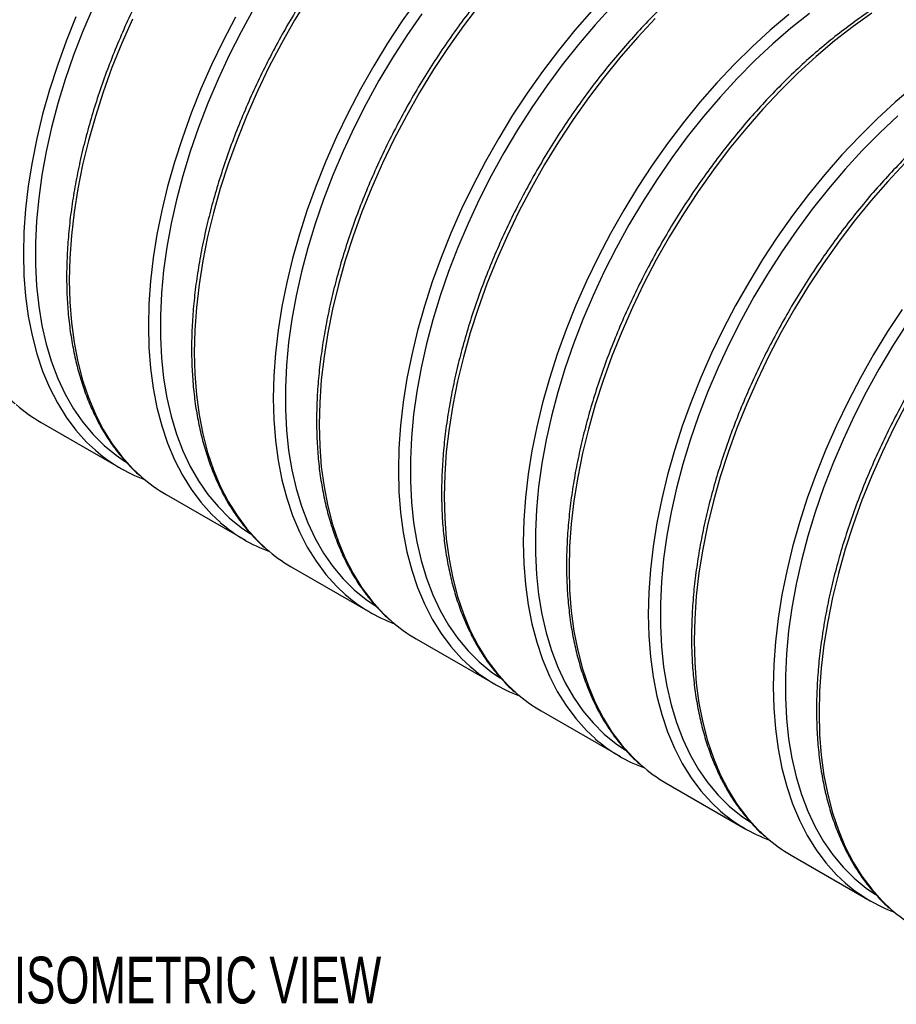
# Model space of a CAD drawing. Header units: millimetres. Extents: x 0 to 140, y 0 to 108.
# Tile 4 of 6: x 93 to 113, y 70 to 92. Entities that reach past the tile are written whole.
import ezdxf

# ---------------------------------------------------------------- set-up
doc = ezdxf.new("R2010")
doc.units = ezdxf.units.MM
doc.header["$LTSCALE"] = 0.5
doc.layers.add('DIMENSIONS', color=140, linetype='Continuous', lineweight=25)
doc.styles.add('SLDTEXTSTYLE0', font='TXT', dxfattribs={"width": 0.7})

msp = doc.modelspace()

# ---------------------------------------------------------------- linework, layer by layer
for p, q in [((93.919, 83.009), (95.71, 81.975)), ((96.747, 81.376), (98.539, 80.342)), ((99.576, 79.743), (101.367, 78.709)), ((102.404, 78.111), (104.196, 77.076)), ((105.233, 76.478), (107.024, 75.444)), ((108.061, 74.845), (109.852, 73.811)), ((110.889, 73.212), (112.681, 72.178))]:
    msp.add_line(p, q)
at = {"flags": 128}
for points in [[(99.967, 92.631), (99.652, 92.115), (99.353, 91.588), (99.073, 91.053), (98.811, 90.51), (98.57, 89.963), (98.349, 89.412), (98.149, 88.859), (97.971, 88.307), (97.816, 87.757), (97.684, 87.21), (97.575, 86.669), (97.49, 86.136), (97.429, 85.611), (97.392, 85.098), (97.38, 84.597), (97.392, 84.11), (97.429, 83.638), (97.49, 83.184), (97.575, 82.749), (97.684, 82.333), (97.816, 81.94), (97.971, 81.569), (98.149, 81.222), (98.349, 80.9), (98.57, 80.604), (98.811, 80.336), (99.008, 80.15)], [(102.436, 92.592), (102.09, 92.101), (101.758, 91.597), (101.443, 91.081), (101.145, 90.554), (100.864, 90.019), (100.603, 89.476), (100.361, 88.929), (100.14, 88.378), (99.94, 87.825), (99.763, 87.273), (99.607, 86.723), (99.475, 86.176), (99.366, 85.635), (99.281, 85.102), (99.22, 84.577), (99.184, 84.064), (99.171, 83.562), (99.184, 83.075), (99.22, 82.604), (99.281, 82.15), (99.366, 81.714), (99.475, 81.299), (99.607, 80.905), (99.763, 80.534), (99.94, 80.187), (100.14, 79.866), (100.361, 79.57), (100.603, 79.301), (100.8, 79.116)], [(95.093, 92.416), (94.862, 91.872), (94.651, 91.325), (94.462, 90.776), (94.296, 90.229), (94.152, 89.685), (94.031, 89.145), (93.934, 88.612), (93.861, 88.087), (93.812, 87.572), (93.788, 87.068), (93.788, 86.578), (93.812, 86.102), (93.861, 85.644), (93.934, 85.203), (94.031, 84.782), (94.152, 84.381), (94.296, 84.003), (94.462, 83.648), (94.651, 83.318), (94.862, 83.014), (95.093, 82.737), (95.345, 82.487), (95.616, 82.266), (95.826, 82.122)], [(98.733, 92.384), (98.444, 91.858), (98.173, 91.324), (97.922, 90.784), (97.69, 90.239), (97.48, 89.692), (97.291, 89.144), (97.124, 88.597), (96.98, 88.052), (96.86, 87.513), (96.762, 86.979), (96.689, 86.454), (96.641, 85.939), (96.616, 85.435), (96.616, 84.945), (96.641, 84.47), (96.689, 84.011), (96.762, 83.57), (96.86, 83.149), (96.98, 82.748), (97.124, 82.37), (97.291, 82.016), (97.48, 81.686), (97.69, 81.381), (97.922, 81.104), (98.173, 80.854), (98.444, 80.633), (98.654, 80.489)], [(103.833, 92.468), (103.473, 91.993), (103.127, 91.503), (102.795, 90.998), (102.48, 90.482), (102.182, 89.955), (101.901, 89.42), (101.64, 88.878), (101.398, 88.33), (101.177, 87.779), (100.977, 87.227), (100.8, 86.674), (100.644, 86.124), (100.512, 85.578), (100.403, 85.037), (100.318, 84.503), (100.257, 83.979), (100.221, 83.465), (100.208, 82.964), (100.221, 82.477), (100.257, 82.005), (100.318, 81.551), (100.403, 81.116), (100.512, 80.701), (100.644, 80.307), (100.8, 79.936), (100.977, 79.589), (101.177, 79.267), (101.398, 78.971), (101.64, 78.703), (101.837, 78.517)], [(106.381, 92.332), (105.997, 91.892), (105.625, 91.434), (105.264, 90.959), (104.918, 90.469), (104.587, 89.964), (104.271, 89.448), (103.973, 88.921), (103.693, 88.386), (103.431, 87.844), (103.19, 87.296), (102.969, 86.745), (102.769, 86.193), (102.591, 85.64), (102.436, 85.09), (102.303, 84.543), (102.195, 84.003), (102.11, 83.469), (102.049, 82.944), (102.012, 82.431), (102, 81.93), (102.012, 81.443), (102.049, 80.971), (102.11, 80.517), (102.195, 80.082), (102.303, 79.666), (102.436, 79.273), (102.591, 78.902), (102.769, 78.555), (102.969, 78.233), (103.19, 77.937), (103.431, 77.669), (103.628, 77.483)], [(106.842, 92.433), (106.454, 92.01), (106.076, 91.567), (105.711, 91.107), (105.358, 90.63), (105.02, 90.139), (104.697, 89.634), (104.39, 89.118), (104.101, 88.592), (103.83, 88.058), (103.578, 87.518), (103.347, 86.974), (103.136, 86.426), (102.948, 85.878), (102.781, 85.331), (102.637, 84.787), (102.516, 84.247), (102.419, 83.714), (102.346, 83.189), (102.297, 82.673), (102.273, 82.17), (102.273, 81.679), (102.297, 81.204), (102.346, 80.745), (102.419, 80.305), (102.516, 79.883), (102.637, 79.483), (102.781, 79.105), (102.948, 78.75), (103.136, 78.42), (103.347, 78.116), (103.578, 77.838), (103.83, 77.589), (104.101, 77.367), (104.311, 77.224)], [(94.705, 92.194), (94.484, 91.643), (94.284, 91.091), (94.106, 90.539), (93.951, 89.988), (93.818, 89.442), (93.71, 88.901), (93.624, 88.367), (93.564, 87.843), (93.527, 87.329), (93.515, 86.828), (93.527, 86.341), (93.564, 85.87), (93.624, 85.415), (93.71, 84.98), (93.818, 84.565), (93.951, 84.171), (94.106, 83.8), (94.284, 83.453), (94.484, 83.131), (94.705, 82.835), (94.946, 82.567), (95.143, 82.382)], [(95.983, 92.143), (95.742, 91.596), (95.52, 91.045), (95.321, 90.492), (95.143, 89.94), (94.988, 89.39), (94.855, 88.843), (94.746, 88.302), (94.661, 87.769), (94.601, 87.244), (94.564, 86.731), (94.552, 86.229), (94.564, 85.742), (94.601, 85.271), (94.661, 84.817), (94.746, 84.381), (94.855, 83.966), (94.988, 83.572), (95.143, 83.201), (95.321, 82.854), (95.52, 82.533), (95.742, 82.237), (95.983, 81.968), (96.18, 81.783)], [(98.316, 92.187), (98.036, 91.651), (97.775, 91.109), (97.533, 90.562), (97.312, 90.011), (97.112, 89.458), (96.934, 88.906), (96.779, 88.355), (96.647, 87.809), (96.538, 87.268), (96.453, 86.735), (96.392, 86.21), (96.355, 85.696), (96.343, 85.195), (96.355, 84.708), (96.392, 84.237), (96.453, 83.783), (96.538, 83.347), (96.647, 82.932), (96.779, 82.538), (96.934, 82.167), (97.112, 81.82), (97.312, 81.498), (97.533, 81.203), (97.775, 80.934), (97.971, 80.749)], [(102.53, 92.263), (102.191, 91.772), (101.868, 91.267), (101.562, 90.751), (101.272, 90.225), (101.002, 89.691), (100.75, 89.151), (100.519, 88.606), (100.308, 88.059), (100.119, 87.511), (99.952, 86.964), (99.809, 86.419), (99.688, 85.88), (99.591, 85.346), (99.518, 84.821), (99.469, 84.306), (99.444, 83.803), (99.444, 83.312), (99.469, 82.837), (99.518, 82.378), (99.591, 81.937), (99.688, 81.516), (99.809, 81.116), (99.952, 80.738), (100.119, 80.383), (100.308, 80.053), (100.519, 79.749), (100.75, 79.471), (101.002, 79.221), (101.272, 79), (101.483, 78.856)], [(107.813, 92.154), (107.418, 91.734), (107.034, 91.294), (106.662, 90.836), (106.301, 90.36), (105.955, 89.87), (105.624, 89.366), (105.308, 88.849), (105.01, 88.323), (104.73, 87.787), (104.468, 87.245), (104.227, 86.697), (104.006, 86.146), (103.806, 85.594), (103.628, 85.042), (103.473, 84.491), (103.34, 83.945), (103.232, 83.404), (103.147, 82.87), (103.086, 82.346), (103.049, 81.832), (103.037, 81.331), (103.049, 80.844), (103.086, 80.373), (103.147, 79.918), (103.232, 79.483), (103.34, 79.068), (103.473, 78.674), (103.628, 78.303), (103.806, 77.956), (104.006, 77.634), (104.227, 77.339), (104.468, 77.07), (104.665, 76.885)], [(110.835, 92.247), (110.418, 91.895), (110.007, 91.518), (109.604, 91.12), (109.21, 90.7), (108.826, 90.26), (108.453, 89.801), (108.093, 89.326), (107.747, 88.836), (107.415, 88.332), (107.1, 87.815), (106.801, 87.289), (106.521, 86.753), (106.26, 86.211), (106.018, 85.663), (105.797, 85.112), (105.597, 84.56), (105.419, 84.007), (105.264, 83.457), (105.132, 82.911), (105.023, 82.37), (104.938, 81.836), (104.877, 81.312), (104.84, 80.798), (104.828, 80.297), (104.84, 79.81), (104.877, 79.338), (104.938, 78.884), (105.023, 78.449), (105.132, 78.034), (105.264, 77.64), (105.419, 77.269), (105.597, 76.922), (105.797, 76.6), (106.018, 76.304), (106.26, 76.036), (106.456, 75.851)], [(111.302, 92.271), (110.884, 91.939), (110.473, 91.582), (110.067, 91.202), (109.67, 90.8), (109.282, 90.377), (108.905, 89.934), (108.539, 89.474), (108.186, 88.998), (107.848, 88.506), (107.525, 88.001), (107.218, 87.485), (106.929, 86.959), (106.658, 86.426), (106.407, 85.885), (106.175, 85.341), (105.965, 84.793), (105.776, 84.245), (105.609, 83.698), (105.465, 83.154), (105.345, 82.614), (105.248, 82.081), (105.175, 81.556), (105.126, 81.041), (105.101, 80.537), (105.101, 80.047), (105.126, 79.571), (105.175, 79.113), (105.248, 78.672), (105.345, 78.25), (105.465, 77.85), (105.609, 77.472), (105.776, 77.117), (105.965, 76.787), (106.175, 76.483), (106.407, 76.206), (106.658, 75.956), (106.929, 75.735), (107.14, 75.591)], [(112.719, 92.279), (112.294, 91.977), (111.872, 91.649), (111.455, 91.296), (111.044, 90.92), (110.641, 90.521), (110.247, 90.101), (109.863, 89.661), (109.49, 89.203), (109.13, 88.728), (108.783, 88.237), (108.452, 87.733), (108.137, 87.217), (107.838, 86.69), (107.558, 86.154), (107.297, 85.612), (107.055, 85.065), (106.834, 84.514), (106.634, 83.961), (106.456, 83.409), (106.301, 82.859), (106.169, 82.312), (106.06, 81.771), (105.975, 81.238), (105.914, 80.713), (105.877, 80.199), (105.865, 79.698), (105.877, 79.211), (105.914, 78.74), (105.975, 78.286), (106.06, 77.85), (106.169, 77.435), (106.301, 77.041), (106.456, 76.67), (106.634, 76.323), (106.834, 76.001), (107.055, 75.706), (107.297, 75.437), (107.493, 75.252)], [(113.663, 90.615), (113.246, 90.262), (112.836, 89.886), (112.433, 89.487), (112.038, 89.067), (111.654, 88.627), (111.281, 88.169), (110.921, 87.693), (110.575, 87.203), (110.243, 86.699), (109.928, 86.182), (109.63, 85.656), (109.349, 85.12), (109.088, 84.578), (108.846, 84.03), (108.625, 83.479), (108.426, 82.927), (108.248, 82.375), (108.092, 81.824), (107.96, 81.278), (107.851, 80.737), (107.766, 80.203), (107.705, 79.679), (107.669, 79.165), (107.657, 78.664), (107.669, 78.177), (107.705, 77.706), (107.766, 77.252), (107.851, 76.816), (107.96, 76.401), (108.092, 76.007), (108.248, 75.636), (108.426, 75.289), (108.625, 74.967), (108.846, 74.672), (109.088, 74.403), (109.285, 74.218)], [(113.301, 89.949), (112.896, 89.569), (112.498, 89.167), (112.11, 88.744), (111.733, 88.302), (111.367, 87.841), (111.015, 87.365), (110.676, 86.873), (110.353, 86.369), (110.047, 85.853), (109.757, 85.327), (109.487, 84.793), (109.235, 84.253), (109.004, 83.708), (108.793, 83.161), (108.604, 82.613), (108.438, 82.065), (108.294, 81.521), (108.173, 80.981), (108.076, 80.448), (108.003, 79.923), (107.954, 79.408), (107.93, 78.904), (107.93, 78.414), (107.954, 77.939), (108.003, 77.48), (108.076, 77.039), (108.173, 76.618), (108.294, 76.217), (108.438, 75.839), (108.604, 75.485), (108.793, 75.155), (109.004, 74.85), (109.235, 74.573), (109.487, 74.323), (109.757, 74.102), (109.968, 73.958)], [(113.469, 88.888), (113.075, 88.468), (112.691, 88.028), (112.318, 87.57), (111.958, 87.095), (111.612, 86.604), (111.28, 86.1), (110.965, 85.584), (110.667, 85.057), (110.386, 84.522), (110.125, 83.979), (109.883, 83.432), (109.662, 82.881), (109.463, 82.328), (109.285, 81.776), (109.129, 81.226), (108.997, 80.679), (108.888, 80.138), (108.803, 79.605), (108.742, 79.08), (108.706, 78.567), (108.693, 78.065), (108.706, 77.578), (108.742, 77.107), (108.803, 76.653), (108.888, 76.218), (108.997, 75.802), (109.129, 75.409), (109.285, 75.038), (109.463, 74.691), (109.662, 74.369), (109.883, 74.073), (110.125, 73.804), (110.322, 73.619)], [(113.403, 85.57), (113.072, 85.066), (112.756, 84.55), (112.458, 84.023), (112.178, 83.488), (111.916, 82.945), (111.675, 82.398), (111.454, 81.847), (111.254, 81.294), (111.076, 80.742), (110.921, 80.192), (110.789, 79.645), (110.68, 79.104), (110.595, 78.571), (110.534, 78.046), (110.497, 77.532), (110.485, 77.031), (110.497, 76.544), (110.534, 76.073), (110.595, 75.619), (110.68, 75.183), (110.789, 74.768), (110.921, 74.374), (111.076, 74.003), (111.254, 73.656), (111.454, 73.334), (111.675, 73.039), (111.916, 72.77), (112.113, 72.585)], [(113.505, 85.24), (113.182, 84.736), (112.875, 84.22), (112.586, 83.694), (112.315, 83.16), (112.063, 82.62), (111.832, 82.075), (111.622, 81.528), (111.433, 80.98), (111.266, 80.433), (111.122, 79.888), (111.001, 79.349), (110.904, 78.815), (110.831, 78.29), (110.782, 77.775), (110.758, 77.271), (110.758, 76.781), (110.782, 76.306), (110.831, 75.847), (110.904, 75.406), (111.001, 74.985), (111.122, 74.585), (111.266, 74.206), (111.433, 73.852), (111.622, 73.522), (111.832, 73.218), (112.063, 72.94), (112.315, 72.69), (112.586, 72.469), (112.796, 72.325)], [(113.495, 83.424), (113.215, 82.889), (112.953, 82.347), (112.712, 81.799), (112.491, 81.248), (112.291, 80.696), (112.113, 80.143), (111.958, 79.593), (111.825, 79.046), (111.717, 78.506), (111.632, 77.972), (111.571, 77.448), (111.534, 76.934), (111.522, 76.433), (111.534, 75.946), (111.571, 75.474), (111.632, 75.02), (111.717, 74.585), (111.825, 74.169), (111.958, 73.776), (112.113, 73.405), (112.291, 73.058), (112.491, 72.736), (112.712, 72.44), (112.953, 72.172), (113.15, 71.986)]]:
    msp.add_lwpolyline(points, dxfattribs=at)
for centre, radius, start, end in [((95.712, 86.109), 3.581, 228.7746, 239.9636), ((97.492, 85.061), 3.563, 228.7579, 249.6783), ((98.54, 84.477), 3.581, 228.7746, 239.9636), ((100.32, 83.428), 3.563, 228.7579, 249.6783), ((101.368, 82.844), 3.581, 228.7746, 239.9636), ((103.148, 81.795), 3.563, 228.7579, 249.6783), ((104.197, 81.211), 3.581, 228.7746, 239.9636), ((105.977, 80.162), 3.563, 228.7579, 249.6783), ((107.025, 79.578), 3.581, 228.7746, 239.9636), ((108.805, 78.529), 3.563, 228.7579, 249.6783), ((109.853, 77.945), 3.581, 228.7746, 239.9636), ((111.634, 76.897), 3.563, 228.7579, 249.6783), ((112.682, 76.313), 3.581, 228.7746, 239.9636), ((114.462, 75.264), 3.563, 228.7579, 249.6783), ((115.51, 74.68), 3.581, 228.7746, 239.9636)]:
    msp.add_arc(centre, radius, start, end)
for points, knots in [([(103.812, 101.68), (103.743, 101.703), (103.566, 101.761), (103.267, 101.823), (102.917, 101.87), (102.556, 101.888), (102.185, 101.877), (101.806, 101.838), (101.419, 101.771), (101.025, 101.676), (100.626, 101.553), (100.223, 101.402), (99.817, 101.224), (99.41, 101.02), (99.002, 100.79), (98.595, 100.536), (98.191, 100.256), (97.789, 99.954), (97.392, 99.629), (97, 99.282), (96.614, 98.915), (96.236, 98.528), (95.867, 98.123), (95.508, 97.701), (95.16, 97.263), (94.823, 96.811), (94.499, 96.345), (94.188, 95.867), (93.892, 95.378), (93.612, 94.881), (93.347, 94.375), (93.1, 93.864), (92.87, 93.347), (92.659, 92.827), (92.466, 92.305), (92.293, 91.783), (92.14, 91.262), (92.008, 90.743), (91.896, 90.229), (91.806, 89.72), (91.737, 89.218), (91.69, 88.724), (91.665, 88.24), (91.663, 87.768), (91.682, 87.308), (91.723, 86.862), (91.787, 86.431), (91.873, 86.017), (91.98, 85.621), (92.109, 85.244), (92.259, 84.887), (92.43, 84.552), (92.621, 84.239), (92.831, 83.949), (93.061, 83.686), (93.229, 83.514), (93.324, 83.437), (93.331, 83.432)], [0, 0, 0, 0, 0.011715, 0.030059, 0.048443, 0.066874, 0.085356, 0.103885, 0.122456, 0.141061, 0.159693, 0.178344, 0.197009, 0.21568, 0.234356, 0.25303, 0.271703, 0.290372, 0.309036, 0.327696, 0.346352, 0.365003, 0.383651, 0.402294, 0.420935, 0.439573, 0.458209, 0.476844, 0.495478, 0.514112, 0.532746, 0.551381, 0.570017, 0.588656, 0.607297, 0.625941, 0.644589, 0.663241, 0.681898, 0.700561, 0.719229, 0.737902, 0.756581, 0.775265, 0.793953, 0.812643, 0.831333, 0.850017, 0.868692, 0.88735, 0.905984, 0.924587, 0.943149, 0.961664, 0.980127, 0.998538, 1, 1, 1, 1]), ([(106.64, 100.047), (106.571, 100.07), (106.394, 100.128), (106.095, 100.19), (105.745, 100.237), (105.384, 100.255), (105.014, 100.244), (104.634, 100.206), (104.247, 100.138), (103.853, 100.043), (103.454, 99.92), (103.051, 99.769), (102.646, 99.592), (102.238, 99.388), (101.831, 99.158), (101.424, 98.903), (101.019, 98.624), (100.617, 98.321), (100.22, 97.996), (99.828, 97.649), (99.443, 97.282), (99.065, 96.895), (98.696, 96.491), (98.336, 96.068), (97.988, 95.631), (97.651, 95.178), (97.327, 94.712), (97.016, 94.234), (96.721, 93.746), (96.44, 93.248), (96.176, 92.743), (95.928, 92.231), (95.698, 91.714), (95.487, 91.194), (95.295, 90.672), (95.122, 90.15), (94.969, 89.629), (94.836, 89.11), (94.725, 88.596), (94.634, 88.087), (94.566, 87.585), (94.519, 87.091), (94.494, 86.608), (94.491, 86.135), (94.51, 85.675), (94.552, 85.229), (94.615, 84.799), (94.701, 84.385), (94.808, 83.988), (94.937, 83.611), (95.087, 83.254), (95.258, 82.919), (95.449, 82.606), (95.659, 82.316), (95.89, 82.053), (96.057, 81.881), (96.152, 81.805), (96.159, 81.799)], [0, 0, 0, 0, 0.011715, 0.030059, 0.048443, 0.066874, 0.085356, 0.103885, 0.122456, 0.141061, 0.159693, 0.178344, 0.197009, 0.21568, 0.234356, 0.25303, 0.271703, 0.290372, 0.309036, 0.327696, 0.346352, 0.365003, 0.383651, 0.402294, 0.420935, 0.439573, 0.458209, 0.476844, 0.495478, 0.514112, 0.532746, 0.551381, 0.570017, 0.588656, 0.607297, 0.625941, 0.644589, 0.663241, 0.681898, 0.700561, 0.719229, 0.737902, 0.756581, 0.775265, 0.793953, 0.812643, 0.831333, 0.850017, 0.868692, 0.88735, 0.905984, 0.924587, 0.943149, 0.961664, 0.980127, 0.998538, 1, 1, 1, 1]), ([(109.468, 98.414), (109.399, 98.437), (109.223, 98.495), (108.923, 98.558), (108.574, 98.604), (108.213, 98.622), (107.842, 98.612), (107.462, 98.573), (107.075, 98.506), (106.682, 98.41), (106.283, 98.287), (105.88, 98.136), (105.474, 97.959), (105.067, 97.755), (104.659, 97.525), (104.252, 97.27), (103.847, 96.991), (103.446, 96.688), (103.048, 96.363), (102.656, 96.016), (102.271, 95.649), (101.893, 95.263), (101.524, 94.858), (101.165, 94.436), (100.816, 93.998), (100.479, 93.545), (100.155, 93.079), (99.845, 92.601), (99.549, 92.113), (99.268, 91.615), (99.004, 91.11), (98.757, 90.598), (98.527, 90.081), (98.315, 89.561), (98.123, 89.039), (97.95, 88.517), (97.797, 87.996), (97.665, 87.477), (97.553, 86.963), (97.463, 86.454), (97.394, 85.952), (97.347, 85.458), (97.322, 84.975), (97.319, 84.502), (97.339, 84.042), (97.38, 83.596), (97.444, 83.166), (97.529, 82.752), (97.637, 82.356), (97.766, 81.978), (97.916, 81.622), (98.086, 81.286), (98.277, 80.973), (98.487, 80.683), (98.718, 80.421), (98.885, 80.249), (98.981, 80.172), (98.988, 80.166)], [0, 0, 0, 0, 0.0117154, 0.0300589, 0.0484428, 0.0668745, 0.0853559, 0.1038848, 0.1224556, 0.1410609, 0.159693, 0.1783445, 0.1970087, 0.2156804, 0.2343555, 0.2530303, 0.2717028, 0.2903716, 0.3090363, 0.3276964, 0.346352, 0.3650033, 0.3836506, 0.4022943, 0.420935, 0.4395731, 0.4582093, 0.4768441, 0.4954781, 0.5141119, 0.532746, 0.551381, 0.5700173, 0.5886557, 0.6072967, 0.6259409, 0.6445889, 0.6632412, 0.6818983, 0.7005607, 0.7192285, 0.737902, 0.756581, 0.7752649, 0.7939529, 0.8126433, 0.8313327, 0.8500172, 0.8686918, 0.88735, 0.9059844, 0.9245868, 0.9431488, 0.9616635, 0.9801267, 0.9985384, 1, 1, 1, 1]), ([(112.297, 96.782), (112.228, 96.804), (112.051, 96.863), (111.752, 96.925), (111.402, 96.972), (111.041, 96.989), (110.67, 96.979), (110.291, 96.94), (109.904, 96.873), (109.51, 96.777), (109.111, 96.654), (108.708, 96.504), (108.302, 96.326), (107.895, 96.122), (107.487, 95.892), (107.081, 95.637), (106.676, 95.358), (106.274, 95.055), (105.877, 94.73), (105.485, 94.384), (105.099, 94.016), (104.722, 93.63), (104.352, 93.225), (103.993, 92.803), (103.645, 92.365), (103.308, 91.912), (102.984, 91.447), (102.673, 90.969), (102.377, 90.48), (102.097, 89.982), (101.832, 89.477), (101.585, 88.965), (101.355, 88.449), (101.144, 87.929), (100.951, 87.407), (100.778, 86.884), (100.625, 86.363), (100.493, 85.845), (100.381, 85.33), (100.291, 84.821), (100.222, 84.319), (100.175, 83.826), (100.15, 83.342), (100.148, 82.87), (100.167, 82.41), (100.208, 81.964), (100.272, 81.533), (100.358, 81.119), (100.465, 80.723), (100.594, 80.346), (100.744, 79.989), (100.915, 79.653), (101.106, 79.341), (101.316, 79.051), (101.546, 78.788), (101.714, 78.616), (101.809, 78.539), (101.816, 78.533)], [0, 0, 0, 0, 0.0117154, 0.0300589, 0.0484428, 0.0668745, 0.0853559, 0.1038848, 0.1224556, 0.1410609, 0.159693, 0.1783445, 0.1970087, 0.2156804, 0.2343555, 0.2530303, 0.2717028, 0.2903716, 0.3090363, 0.3276964, 0.346352, 0.3650033, 0.3836506, 0.4022943, 0.420935, 0.4395731, 0.4582093, 0.4768441, 0.4954781, 0.5141119, 0.532746, 0.551381, 0.5700173, 0.5886557, 0.6072967, 0.6259409, 0.6445889, 0.6632412, 0.6818983, 0.7005607, 0.7192285, 0.737902, 0.756581, 0.7752649, 0.7939529, 0.8126433, 0.8313327, 0.8500172, 0.8686918, 0.88735, 0.9059844, 0.9245868, 0.9431488, 0.9616635, 0.9801267, 0.9985384, 1, 1, 1, 1]), ([(115.125, 95.149), (115.056, 95.172), (114.879, 95.23), (114.58, 95.292), (114.231, 95.339), (113.869, 95.357), (113.499, 95.346), (113.119, 95.307), (112.732, 95.24), (112.338, 95.145), (111.939, 95.022), (111.536, 94.871), (111.131, 94.693), (110.723, 94.489), (110.316, 94.259), (109.909, 94.004), (109.504, 93.725), (109.102, 93.423), (108.705, 93.098), (108.313, 92.751), (107.928, 92.384), (107.55, 91.997), (107.181, 91.592), (106.822, 91.17), (106.473, 90.732), (106.136, 90.28), (105.812, 89.814), (105.502, 89.336), (105.206, 88.847), (104.925, 88.35), (104.661, 87.844), (104.413, 87.332), (104.184, 86.816), (103.972, 86.296), (103.78, 85.774), (103.607, 85.252), (103.454, 84.73), (103.321, 84.212), (103.21, 83.697), (103.119, 83.188), (103.051, 82.686), (103.004, 82.193), (102.979, 81.709), (102.976, 81.237), (102.995, 80.777), (103.037, 80.331), (103.1, 79.9), (103.186, 79.486), (103.293, 79.09), (103.422, 78.713), (103.572, 78.356), (103.743, 78.021), (103.934, 77.708), (104.144, 77.418), (104.375, 77.155), (104.542, 76.983), (104.638, 76.906), (104.645, 76.901)], [0, 0, 0, 0, 0.0117154, 0.0300589, 0.0484428, 0.0668745, 0.0853559, 0.1038848, 0.1224556, 0.1410609, 0.159693, 0.1783445, 0.1970087, 0.2156804, 0.2343555, 0.2530303, 0.2717028, 0.2903716, 0.3090363, 0.3276964, 0.346352, 0.3650033, 0.3836506, 0.4022943, 0.420935, 0.4395731, 0.4582093, 0.4768441, 0.4954781, 0.5141119, 0.532746, 0.551381, 0.5700173, 0.5886557, 0.6072967, 0.6259409, 0.6445889, 0.6632412, 0.6818983, 0.7005607, 0.7192285, 0.737902, 0.756581, 0.7752649, 0.7939529, 0.8126433, 0.8313327, 0.8500172, 0.8686918, 0.88735, 0.9059844, 0.9245868, 0.9431488, 0.9616635, 0.9801267, 0.9985384, 1, 1, 1, 1]), ([(117.953, 93.516), (117.885, 93.539), (117.708, 93.597), (117.409, 93.659), (117.059, 93.706), (116.698, 93.724), (116.327, 93.713), (115.948, 93.674), (115.56, 93.607), (115.167, 93.512), (114.768, 93.389), (114.365, 93.238), (113.959, 93.06), (113.552, 92.856), (113.144, 92.627), (112.737, 92.372), (112.332, 92.092), (111.931, 91.79), (111.533, 91.465), (111.141, 91.118), (110.756, 90.751), (110.378, 90.364), (110.009, 89.959), (109.65, 89.537), (109.301, 89.099), (108.965, 88.647), (108.64, 88.181), (108.33, 87.703), (108.034, 87.215), (107.753, 86.717), (107.489, 86.211), (107.242, 85.7), (107.012, 85.183), (106.8, 84.663), (106.608, 84.141), (106.435, 83.619), (106.282, 83.098), (106.15, 82.579), (106.038, 82.065), (105.948, 81.556), (105.879, 81.054), (105.832, 80.56), (105.807, 80.076), (105.804, 79.604), (105.824, 79.144), (105.865, 78.698), (105.929, 78.267), (106.014, 77.853), (106.122, 77.457), (106.251, 77.08), (106.401, 76.723), (106.572, 76.388), (106.763, 76.075), (106.973, 75.785), (107.203, 75.522), (107.371, 75.35), (107.466, 75.274), (107.473, 75.268)], [0, 0, 0, 0, 0.011715, 0.030059, 0.048443, 0.066874, 0.085356, 0.103885, 0.122456, 0.141061, 0.159693, 0.178344, 0.197009, 0.21568, 0.234356, 0.25303, 0.271703, 0.290372, 0.309036, 0.327696, 0.346352, 0.365003, 0.383651, 0.402294, 0.420935, 0.439573, 0.458209, 0.476844, 0.495478, 0.514112, 0.532746, 0.551381, 0.570017, 0.588656, 0.607297, 0.625941, 0.644589, 0.663241, 0.681898, 0.700561, 0.719229, 0.737902, 0.756581, 0.775265, 0.793953, 0.812643, 0.831333, 0.850017, 0.868692, 0.88735, 0.905984, 0.924587, 0.943149, 0.961664, 0.980127, 0.998538, 1, 1, 1, 1]), ([(120.782, 91.883), (120.713, 91.906), (120.536, 91.964), (120.237, 92.026), (119.887, 92.073), (119.526, 92.091), (119.155, 92.081), (118.776, 92.042), (118.389, 91.974), (117.995, 91.879), (117.596, 91.756), (117.193, 91.605), (116.787, 91.428), (116.38, 91.224), (115.973, 90.994), (115.566, 90.739), (115.161, 90.46), (114.759, 90.157), (114.362, 89.832), (113.97, 89.485), (113.584, 89.118), (113.207, 88.732), (112.838, 88.327), (112.478, 87.905), (112.13, 87.467), (111.793, 87.014), (111.469, 86.548), (111.158, 86.07), (110.862, 85.582), (110.582, 85.084), (110.317, 84.579), (110.07, 84.067), (109.84, 83.55), (109.629, 83.03), (109.436, 82.508), (109.263, 81.986), (109.11, 81.465), (108.978, 80.946), (108.867, 80.432), (108.776, 79.923), (108.707, 79.421), (108.661, 78.927), (108.636, 78.444), (108.633, 77.971), (108.652, 77.511), (108.694, 77.065), (108.757, 76.635), (108.843, 76.221), (108.95, 75.824), (109.079, 75.447), (109.229, 75.09), (109.4, 74.755), (109.591, 74.442), (109.801, 74.152), (110.031, 73.89), (110.199, 73.718), (110.294, 73.641), (110.301, 73.635)], [0, 0, 0, 0, 0.011715, 0.030059, 0.048443, 0.066874, 0.085356, 0.103885, 0.122456, 0.141061, 0.159693, 0.178344, 0.197009, 0.21568, 0.234356, 0.25303, 0.271703, 0.290372, 0.309036, 0.327696, 0.346352, 0.365003, 0.383651, 0.402294, 0.420935, 0.439573, 0.458209, 0.476844, 0.495478, 0.514112, 0.532746, 0.551381, 0.570017, 0.588656, 0.607297, 0.625941, 0.644589, 0.663241, 0.681898, 0.700561, 0.719229, 0.737902, 0.756581, 0.775265, 0.793953, 0.812643, 0.831333, 0.850017, 0.868692, 0.88735, 0.905984, 0.924587, 0.943149, 0.961664, 0.980127, 0.998538, 1, 1, 1, 1]), ([(123.61, 90.25), (123.541, 90.273), (123.364, 90.331), (123.065, 90.394), (122.716, 90.441), (122.355, 90.458), (121.984, 90.448), (121.604, 90.409), (121.217, 90.342), (120.823, 90.246), (120.425, 90.123), (120.022, 89.973), (119.616, 89.795), (119.209, 89.591), (118.801, 89.361), (118.394, 89.106), (117.989, 88.827), (117.588, 88.524), (117.19, 88.199), (116.798, 87.853), (116.413, 87.485), (116.035, 87.099), (115.666, 86.694), (115.307, 86.272), (114.958, 85.834), (114.621, 85.381), (114.297, 84.915), (113.987, 84.437), (113.691, 83.949), (113.41, 83.451), (113.146, 82.946), (112.898, 82.434), (112.669, 81.917), (112.457, 81.397), (112.265, 80.876), (112.092, 80.353), (111.939, 79.832), (111.806, 79.314), (111.695, 78.799), (111.605, 78.29), (111.536, 77.788), (111.489, 77.295), (111.464, 76.811), (111.461, 76.338), (111.48, 75.879), (111.522, 75.433), (111.586, 75.002), (111.671, 74.588), (111.779, 74.192), (111.907, 73.814), (112.058, 73.458), (112.228, 73.122), (112.419, 72.809), (112.629, 72.52), (112.86, 72.257), (113.027, 72.085), (113.123, 72.008), (113.13, 72.002)], [0, 0, 0, 0, 0.011715, 0.030059, 0.048443, 0.066874, 0.085356, 0.103885, 0.122456, 0.141061, 0.159693, 0.178344, 0.197009, 0.21568, 0.234356, 0.25303, 0.271703, 0.290372, 0.309036, 0.327696, 0.346352, 0.365003, 0.383651, 0.402294, 0.420935, 0.439573, 0.458209, 0.476844, 0.495478, 0.514112, 0.532746, 0.551381, 0.570017, 0.588656, 0.607297, 0.625941, 0.644589, 0.663241, 0.681898, 0.700561, 0.719229, 0.737902, 0.756581, 0.775265, 0.793953, 0.812643, 0.831333, 0.850017, 0.868692, 0.88735, 0.905984, 0.924587, 0.943149, 0.961664, 0.980127, 0.998538, 1, 1, 1, 1])]:
    msp.add_open_spline(points, degree=3, knots=knots)

# ---------------------------------------------------------------- texts
at = {"layer": 'DIMENSIONS', "insert": (93.302, 70.914), "char_height": 1.05833, "attachment_point": 1, "style": 'SLDTEXTSTYLE0'}
msp.add_mtext('ISOMETRIC VIEW', dxfattribs=at)

doc.saveas('drawing.dxf')
